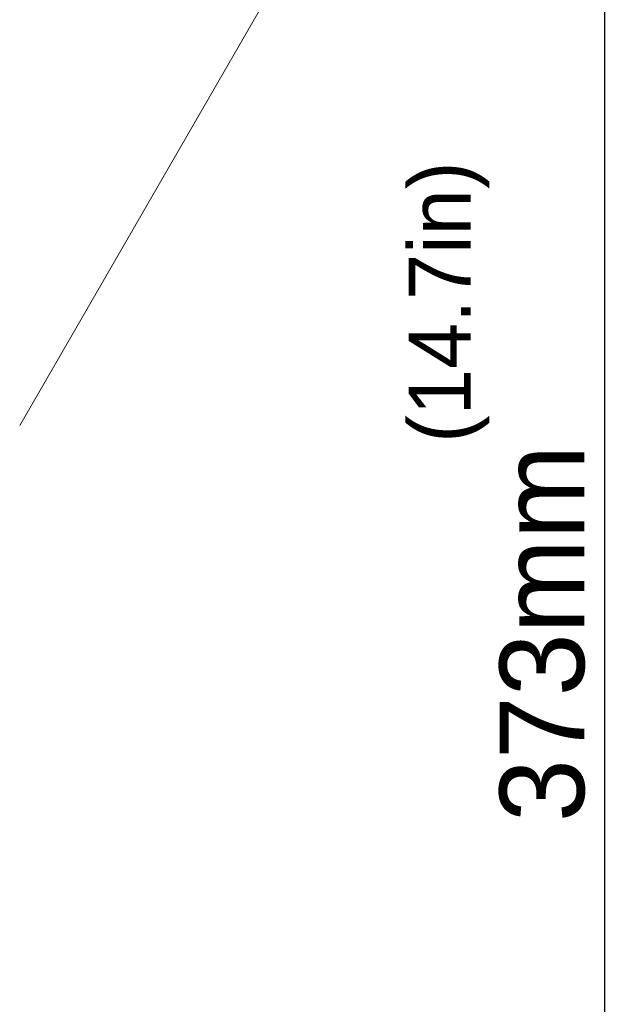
# Model space of a CAD drawing. Header units: millimetres. Extents: x 29170 to 33192, y 579 to 3108.
# Tile 173 of 256: x 32276 to 32383, y 1432 to 1607. Entities that reach past the tile are written whole.
import ezdxf

# ---------------------------------------------------------------- set-up
doc = ezdxf.new("R2010")
doc.units = ezdxf.units.MM
doc.layers.add('细实线', color=7, linetype='Continuous', lineweight=13)
doc.dimstyles.new('ISO-25', dxfattribs={"dimtxt": 15, "dimasz": 14, "dimexe": 3.5, "dimexo": 0, "dimgap": 3.5, "dimtad": 1, "dimtxsty": 'Standard', "dimcen": 2.5, "dimadec": 0, "dimazin": 0, "dimtfac": 1, "dimtmove": 0, "dimatfit": 3, "dimfxl": 1, "dimarcsym": 0})

# ---------------------------------------------------------------- blocks, each defined once
blk = doc.blocks.new('*D69')
at = {"layer": 'Defpoints', "color": 0, "transparency": 16777216}
for p in [(32224.91, 1684.61), (32172.41, 1311.61), (32379.83, 1311.61)]:
    blk.add_point(p, dxfattribs=at)
at = {"layer": '细实线', "color": 0, "lineweight": -2, "transparency": 16777216}
for p, q in [((32224.91, 1684.61), (32383.33, 1684.61)), ((32379.83, 1670.61), (32379.83, 1325.61)), ((32172.41, 1311.61), (32383.33, 1311.61))]:
    blk.add_line(p, q, dxfattribs=at)
at = {"layer": '细实线', "color": 0, "transparency": 16777216}
for points in [[(32377.5, 1670.61), (32382.17, 1670.61), (32379.83, 1684.61)], [(32377.5, 1325.61), (32382.17, 1325.61), (32379.83, 1311.61)]]:
    blk.add_solid(points, dxfattribs=at)
at = {"layer": '细实线', "color": 0, "transparency": 16777216, "insert": (32368.83, 1498.11), "char_height": 15, "attachment_point": 5, "rotation": 90}
blk.add_mtext('373mm', dxfattribs=at)
blk = doc.blocks.new('*D71')
at = {"layer": 'Defpoints', "color": 0, "transparency": 16777216}
for p in [(32179.91, 1759.43), (32179.91, 1677.75), (32142.41, 1588.96)]:
    blk.add_point(p, dxfattribs=at)
at = {"layer": '细实线', "color": 0, "lineweight": -2, "transparency": 16777216}
for p, q in [((32142.41, 1588.96), (32142.41, 1762.93)), ((32179.91, 1677.75), (32179.91, 1762.93)), ((32156.41, 1759.43), (32165.91, 1759.43)), ((32179.91, 1759.43), (32278.41, 1759.43))]:
    blk.add_line(p, q, dxfattribs=at)
at = {"layer": '细实线', "color": 0, "transparency": 16777216}
for points in [[(32156.41, 1761.77), (32156.41, 1757.1), (32142.41, 1759.43)], [(32165.91, 1761.77), (32165.91, 1757.1), (32179.91, 1759.43)]]:
    blk.add_solid(points, dxfattribs=at)
at = {"layer": '细实线', "color": 0, "transparency": 16777216, "insert": (32236.16, 1771.68), "char_height": 15, "attachment_point": 5}
blk.add_mtext('37,5mm', dxfattribs=at)

msp = doc.modelspace()

# ---------------------------------------------------------------- linework, layer by layer
at = {"layer": '细实线'}
msp.add_line((32276.145, 1534.979), (32334.735, 1636.461), dxfattribs=at)

# ---------------------------------------------------------------- texts
at = {"layer": '细实线', "insert": (32345.114, 1531.926), "char_height": 11, "width": 47.9749, "attachment_point": 1, "rotation": 90}
msp.add_mtext('(14.7in)', dxfattribs=at)

# ---------------------------------------------------------------- dimensions: what is measured, and where the dimension line sits
at = {"layer": '细实线'}
dim = msp.add_linear_dim(base=(32179.914, 1759.435), p1=(32142.414, 1588.955), p2=(32179.914, 1677.752), text='<>mm', dimstyle='ISO-25', dxfattribs=at)
dim.commit()
dim.dimension.update_dxf_attribs({"geometry": '*D71', "text_midpoint": (32236.164, 1759.435), "dimtype": 160})
dim = msp.add_linear_dim(base=(32379.833, 1311.605), p1=(32224.914, 1684.605), p2=(32172.414, 1311.605), angle=90, text='<>mm', dimstyle='ISO-25', dxfattribs=at)
dim.commit()
dim.dimension.update_dxf_attribs({"geometry": '*D69', "text_midpoint": (32368.833, 1498.105)})

doc.saveas('drawing.dxf')
